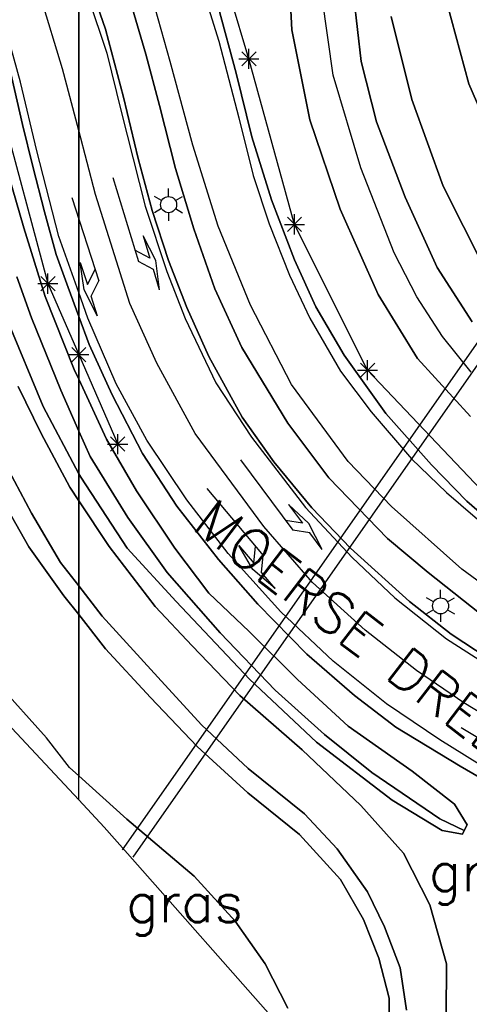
# Model space of a CAD drawing. Header units: millimetres. Extents: x 129727 to 131402, y 399018 to 399724.
# Tile 13 of 60: x 129996 to 130024, y 399294 to 399355. Entities that reach past the tile are written whole.
import ezdxf
from ezdxf.enums import TextEntityAlignment as Align

# ---------------------------------------------------------------- set-up
doc = ezdxf.new("R2010")
doc.units = ezdxf.units.MM
for name, color, linetype in [('MDI-IN-OPNAMEGRENS', 7, 'Continuous'), ('MDI-VL-GRAS', 7, 'Continuous'), ('MDI-VL-TALUD', 7, 'Continuous'), ('MDI-VL-VERHARDING', 7, 'Continuous'), ('MDI-XX-BEPLANTING', 80, 'Continuous'), ('MDI-XX-GRAS', 7, 'Continuous'), ('MDI-XX-GREPPEL', 160, 'Continuous'), ('MDI-XX-MARKERING', 251, 'Continuous'), ('MDI-XX-RIOLERING', 130, 'Continuous'), ('MDI-XX-TALUD', 84, 'Continuous'), ('MDI-XX-TEKST25', 12, 'Continuous'), ('MDI-XX-TERREINAFSCH', 253, 'Continuous')]:
    doc.layers.add(name, color=color, linetype=linetype)
doc.styles.add('ROMANS25', font='ROMANS.shx', dxfattribs={"height": 2.5})

msp = doc.modelspace()

# ---------------------------------------------------------------- linework, layer by layer
for p, q in [((130010.121, 399352.505), (130011.005, 399353.389)), ((130011.005, 399352.505), (130010.121, 399353.389)), ((130010.563, 399352.322), (130010.563, 399353.572)), ((130009.938, 399352.947), (130011.188, 399352.947)), ((130002.118, 399345.567), (130003.7, 399340.352)), ((130005.577, 399344.392), (130005.577, 399344.892)), ((129999.564, 399344.336), (130001.245, 399339.152)), ((130005.144, 399344.142), (130004.711, 399344.392)), ((130006.01, 399344.142), (130006.443, 399344.392)), ((130005.144, 399343.642), (130004.711, 399343.392)), ((130005.577, 399343.392), (130005.577, 399342.892)), ((130006.01, 399343.642), (130006.443, 399343.392)), ((130013.394, 399342.042), (130013.394, 399343.292)), ((130012.769, 399342.667), (130014.019, 399342.667)), ((130012.952, 399342.225), (130013.836, 399343.109)), ((130013.836, 399342.225), (130012.952, 399343.109)), ((130003.997, 399341.957), (130004.417, 399340.569)), ((130004.777, 399340.417), (130003.997, 399341.957)), ((130004.417, 399340.569), (130003.482, 399341.069)), ((130000.085, 399340.3), (130000.532, 399338.92)), ((130000.324, 399338.59), (130000.085, 399340.3)), ((130004.635, 399339.852), (130003.7, 399340.352)), ((130005.012, 399338.607), (130004.777, 399340.417)), ((129998.083, 399338.357), (129998.083, 399339.607)), ((130000.532, 399338.92), (130001.014, 399339.865)), ((130005.012, 399338.607), (130004.635, 399339.852)), ((129997.458, 399338.982), (129998.708, 399338.982)), ((129997.641, 399338.54), (129998.525, 399339.424)), ((129998.525, 399338.54), (129997.641, 399339.424)), ((130000.763, 399338.207), (130001.245, 399339.152)), ((130001.165, 399336.97), (130000.324, 399338.59)), ((130001.165, 399336.97), (130000.763, 399338.207)), ((129999.558, 399334.128), (130000.442, 399335.012)), ((130000.442, 399334.128), (129999.558, 399335.012)), ((129999.558, 399334.128), (130000.442, 399335.012)), ((130000.442, 399334.128), (129999.558, 399335.012)), ((130000, 399333.945), (130000, 399335.195)), ((130000, 399333.945), (130000, 399335.195)), ((129999.375, 399334.57), (130000.625, 399334.57)), ((129999.375, 399334.57), (130000.625, 399334.57)), ((130017.933, 399332.98), (130017.933, 399334.23)), ((130017.308, 399333.605), (130018.558, 399333.605)), ((130017.491, 399333.163), (130018.375, 399334.047)), ((130018.375, 399333.163), (130017.491, 399334.047)), ((130001.972, 399328.572), (130002.856, 399329.456)), ((130002.856, 399328.572), (130001.972, 399329.456)), ((130002.414, 399328.389), (130002.414, 399329.639)), ((130001.789, 399329.014), (130003.039, 399329.014)), ((130010.044, 399328.034), (130013.291, 399323.657)), ((130007.949, 399326.264), (130011.449, 399322.087)), ((130013.029, 399325.268), (130013.893, 399324.103)), ((130014.283, 399324.081), (130013.029, 399325.268)), ((130013.893, 399324.103), (130012.844, 399324.259)), ((130015.114, 399322.457), (130014.283, 399324.081)), ((130014.34, 399323.501), (130013.291, 399323.657)), ((130015.114, 399322.457), (130014.34, 399323.501)), ((130009.943, 399322.716), (130010.875, 399321.605)), ((130010.805, 399321.221), (130009.943, 399322.716)), ((130010.875, 399321.605), (130010.968, 399322.662)), ((130011.356, 399321.03), (130011.449, 399322.087)), ((130012.191, 399320.034), (130010.805, 399321.221)), ((130012.191, 399320.034), (130011.356, 399321.03)), ((130022.035, 399319.211), (130021.602, 399319.461)), ((130022.468, 399319.461), (130022.468, 399319.961)), ((130022.901, 399319.211), (130023.334, 399319.461)), ((130022.035, 399318.711), (130021.602, 399318.461)), ((130022.468, 399318.461), (130022.468, 399317.961)), ((130022.901, 399318.711), (130023.334, 399318.461)), ((130023.753, 399311.395), (130028.431, 399308.599))]:
    msp.add_line(p, q)
for centre in [(130005.577, 399343.892), (130022.468, 399318.961)]:
    msp.add_circle(centre, 0.5)
at = {"layer": 'MDI-IN-OPNAMEGRENS'}
for p, q in [((129993.636, 399313.717), (130000, 399306.903)), ((130000, 399306.903), (130001.573, 399305.219)), ((130001.573, 399305.219), (130003.024, 399303.575)), ((130003.024, 399303.575), (130013.691, 399291.496))]:
    msp.add_line(p, q, dxfattribs=at)
at = {"layer": 'MDI-VL-GRAS'}
for p, q in [((130012.946, 399360.123), (130013.225, 399354.748)), ((130001.653, 399354.794), (130000, 399359.678)), ((130017.527, 399352.786), (130016.929, 399358.013)), ((130002.947, 399357.401), (130004.168, 399353.234)), ((130009.771, 399352.069), (130008.673, 399356.113)), ((130022.882, 399356.374), (130024.221, 399351.401)), ((130024.221, 399351.401), (130022.882, 399356.374)), ((130020.684, 399350.432), (130019.398, 399355.57)), ((130019.398, 399355.57), (130020.684, 399350.432)), ((130002.767, 399350.573), (130001.653, 399354.794)), ((130013.225, 399354.748), (130014.341, 399349.151)), ((130004.168, 399353.234), (130005.002, 399350.043)), ((129995.678, 399352.495), (129996.511, 399348.873)), ((130018.488, 399349.035), (130017.527, 399352.786)), ((130010.75, 399348.106), (130009.771, 399352.069)), ((130024.221, 399351.401), (130026.08, 399347.092)), ((130026.08, 399347.092), (130024.221, 399351.401)), ((130003.687, 399346.757), (130002.767, 399350.573)), ((130005.002, 399350.043), (130005.999, 399346.127)), ((130022.624, 399345.039), (130020.684, 399350.432)), ((130020.684, 399350.432), (130022.624, 399345.039)), ((129996.511, 399348.873), (129997.137, 399346.252)), ((130014.341, 399349.151), (130016.231, 399343.611)), ((130020.273, 399344.362), (130018.488, 399349.035)), ((129996.593, 399342.44), (129994.863, 399348.361)), ((129994.863, 399348.361), (129996.593, 399342.44)), ((130011.965, 399344.182), (130010.75, 399348.106)), ((130004.559, 399343.518), (130003.687, 399346.757)), ((129997.137, 399346.252), (129997.862, 399343.454)), ((130005.999, 399346.127), (130007.148, 399342.385)), ((130025.145, 399340.028), (130022.624, 399345.039)), ((130022.624, 399345.039), (130025.145, 399340.028)), ((130013.404, 399340.455), (130011.965, 399344.182)), ((130022.263, 399339.988), (130020.273, 399344.362)), ((129997.862, 399343.454), (129998.596, 399340.803)), ((130005.579, 399340.421), (130004.559, 399343.518)), ((130016.231, 399343.611), (130018.599, 399338.307)), ((129997.908, 399338.175), (129996.593, 399342.44)), ((129996.593, 399342.44), (129997.908, 399338.175)), ((130007.148, 399342.385), (130008.438, 399338.657)), ((129998.596, 399340.803), (129999.337, 399338.733)), ((130006.701, 399337.493), (130005.579, 399340.421)), ((130014.716, 399337.539), (130013.404, 399340.455)), ((130024.435, 399336.615), (130022.263, 399339.988)), ((129996.157, 399339.409), (129997.058, 399336.852)), ((129997.058, 399336.852), (129996.157, 399339.409)), ((129999.337, 399338.733), (130000, 399336.936)), ((130008.438, 399338.657), (130010.132, 399335.017)), ((129999.721, 399333.647), (129997.908, 399338.175)), ((129997.908, 399338.175), (129999.721, 399333.647)), ((130018.599, 399338.307), (130021.045, 399334.338)), ((130008.086, 399334.449), (130006.701, 399337.493)), ((130016.476, 399334.53), (130014.716, 399337.539)), ((129995.569, 399336.694), (129997.795, 399331.359)), ((129997.795, 399331.359), (129995.569, 399336.694)), ((129997.058, 399336.852), (129998.875, 399332.371)), ((129998.875, 399332.371), (129997.058, 399336.852)), ((130000, 399336.936), (130000, 399333.042)), ((130000, 399333.042), (130000, 399336.936)), ((130000, 399336.936), (130000.639, 399335.204)), ((130000.639, 399335.204), (130002.073, 399332.083)), ((130010.132, 399335.017), (130012.979, 399330.316)), ((130010.15, 399330.693), (130008.086, 399334.449)), ((130019.076, 399330.913), (130016.476, 399334.53)), ((130021.045, 399334.338), (130024.326, 399330.724)), ((130000, 399333.042), (129999.721, 399333.647)), ((129999.721, 399333.647), (130000, 399333.042)), ((130000, 399333.042), (130000, 399329.826)), ((130000, 399333.042), (130000, 399333.042)), ((130000, 399333.042), (130001.712, 399329.329)), ((130000, 399329.826), (130000, 399333.042)), ((130000, 399333.042), (130000, 399333.042)), ((130001.712, 399329.329), (130000, 399333.042)), ((129997.657, 399329.669), (129996.23, 399332.584)), ((129996.23, 399332.584), (129997.657, 399329.669)), ((129998.875, 399332.371), (130000, 399329.826)), ((130000, 399329.826), (129998.875, 399332.371)), ((130002.073, 399332.083), (130003.95, 399328.435)), ((129997.795, 399331.359), (130000, 399327.169)), ((130000, 399327.169), (129997.795, 399331.359)), ((130012.118, 399327.907), (130010.15, 399330.693)), ((130021.899, 399327.715), (130019.076, 399330.913)), ((130000, 399329.826), (130000, 399327.169)), ((130000, 399329.826), (130000, 399329.826)), ((130000.697, 399328.25), (130000, 399329.826)), ((130000, 399327.169), (130000, 399329.826)), ((130000, 399329.826), (130000.697, 399328.25)), ((130012.979, 399330.316), (130015.532, 399326.917)), ((129999.439, 399326.33), (129997.657, 399329.669)), ((129997.657, 399329.669), (129999.439, 399326.33)), ((130001.712, 399329.329), (130003.59, 399326.101)), ((130003.59, 399326.101), (130001.712, 399329.329)), ((129997.072, 399324.723), (129994.93, 399328.717)), ((129994.93, 399328.717), (129997.072, 399324.723)), ((130003.047, 399324.458), (130000.697, 399328.25)), ((130000.697, 399328.25), (130003.047, 399324.458)), ((130003.95, 399328.435), (130006.083, 399325.157)), ((130014.464, 399325.051), (130012.118, 399327.907)), ((130024.089, 399325.47), (130021.899, 399327.715)), ((130000, 399327.169), (130000, 399325.489)), ((130000, 399327.169), (130000, 399327.169)), ((130000.116, 399326.949), (130000, 399327.169)), ((130000, 399325.489), (130000, 399327.169)), ((130000, 399327.169), (130000.116, 399326.949)), ((130003.003, 399322.554), (130000.116, 399326.949)), ((130000.116, 399326.949), (130003.003, 399322.554)), ((130015.532, 399326.917), (130019.177, 399323.154)), ((130000, 399325.489), (129999.439, 399326.33)), ((129999.439, 399326.33), (130000, 399325.489)), ((130003.59, 399326.101), (130005.97, 399322.555)), ((130005.97, 399322.555), (130003.59, 399326.101)), ((129995.289, 399325.489), (129996.895, 399322.627)), ((129996.895, 399322.627), (129995.289, 399325.489)), ((130000, 399325.489), (130000, 399320.199)), ((130000, 399325.489), (130001.893, 399322.651)), ((130000, 399320.199), (130000, 399325.489)), ((130000, 399325.489), (130000, 399325.489)), ((130001.893, 399322.651), (130000, 399325.489)), ((130006.083, 399325.157), (130008.679, 399321.841)), ((130016.866, 399322.543), (130014.464, 399325.051)), ((130026.248, 399323.593), (130024.089, 399325.47)), ((129998.858, 399321.665), (129997.072, 399324.723)), ((129997.072, 399324.723), (129998.858, 399321.665)), ((130005.486, 399321.031), (130003.047, 399324.458)), ((130003.047, 399324.458), (130005.486, 399321.031)), ((130019.177, 399323.154), (130021.703, 399321.045)), ((129996.895, 399322.627), (129999.08, 399319.594)), ((129999.08, 399319.594), (129996.895, 399322.627)), ((130001.893, 399322.651), (130004.741, 399318.923)), ((130004.741, 399318.923), (130001.893, 399322.651)), ((130006.042, 399319.224), (130003.003, 399322.554)), ((130003.003, 399322.554), (130006.042, 399319.224)), ((130005.97, 399322.555), (130008.084, 399319.756)), ((130008.084, 399319.756), (130005.97, 399322.555)), ((130020.536, 399319.234), (130016.866, 399322.543)), ((130000, 399320.199), (129998.858, 399321.665)), ((129998.858, 399321.665), (130000, 399320.199)), ((130008.679, 399321.841), (130011.129, 399319.076)), ((130008.77, 399317.293), (130005.486, 399321.031)), ((130005.486, 399321.031), (130008.77, 399317.293)), ((130021.703, 399321.045), (130025.489, 399318.035)), ((130000, 399320.199), (130000, 399318.418)), ((130001.458, 399318.328), (130000, 399320.199)), ((130000, 399318.418), (130000, 399320.199)), ((130000, 399320.199), (130001.458, 399318.328)), ((129999.08, 399319.594), (130000, 399318.418)), ((130000, 399318.418), (129999.08, 399319.594)), ((130008.084, 399319.756), (130010.578, 399317.364)), ((130010.578, 399317.364), (130008.084, 399319.756)), ((130004.741, 399318.923), (130007.039, 399316.488)), ((130007.039, 399316.488), (130004.741, 399318.923)), ((130010.605, 399314.398), (130006.042, 399319.224)), ((130006.042, 399319.224), (130010.605, 399314.398)), ((130011.129, 399319.076), (130014.167, 399315.971)), ((130023.129, 399317.206), (130020.536, 399319.234)), ((130000, 399318.418), (130000, 399308.41)), ((130000, 399318.418), (130000, 399318.418)), ((130000, 399308.41), (130000, 399318.418)), ((130000, 399318.418), (130001.658, 399316.3)), ((130001.658, 399316.3), (130000, 399318.418)), ((130000, 399318.418), (130000, 399318.418)), ((130004.9, 399314.524), (130001.458, 399318.328)), ((130001.458, 399318.328), (130004.9, 399314.524)), ((130012.202, 399313.728), (130008.77, 399317.293)), ((130008.77, 399317.293), (130012.202, 399313.728)), ((130010.578, 399317.364), (130013.59, 399314.389)), ((130013.59, 399314.389), (130010.578, 399317.364)), ((130025.418, 399315.692), (130023.129, 399317.206)), ((130007.039, 399316.488), (130010.006, 399313.385)), ((130010.006, 399313.385), (130007.039, 399316.488)), ((130001.658, 399316.3), (130004.459, 399313.263)), ((130004.459, 399313.263), (130001.658, 399316.3)), ((130014.167, 399315.971), (130017.119, 399313.4)), ((130007.623, 399311.565), (130004.9, 399314.524)), ((130004.9, 399314.524), (130007.623, 399311.565)), ((129998.002, 399310.755), (129994.869, 399314.245)), ((130014.768, 399310.501), (130010.605, 399314.398)), ((130010.605, 399314.398), (130014.768, 399310.501)), ((130013.59, 399314.389), (130016.733, 399311.485)), ((130016.733, 399311.485), (130013.59, 399314.389)), ((130010.006, 399313.385), (130013.878, 399310.009)), ((130013.878, 399310.009), (130010.006, 399313.385)), ((130015.258, 399310.976), (130012.202, 399313.728)), ((130012.202, 399313.728), (130015.258, 399310.976)), ((130017.119, 399313.4), (130019.699, 399311.429)), ((130004.459, 399313.263), (130007.355, 399310.215)), ((130007.355, 399310.215), (130004.459, 399313.263)), ((130010.526, 399308.853), (130007.623, 399311.565)), ((130007.623, 399311.565), (130010.526, 399308.853)), ((130016.733, 399311.485), (130020.699, 399308.695)), ((130020.699, 399308.695), (130016.733, 399311.485)), ((130018.208, 399308.608), (130015.258, 399310.976)), ((130015.258, 399310.976), (130018.208, 399308.608)), ((130019.699, 399311.429), (130023.685, 399309.009)), ((129999.426, 399308.93), (129998.002, 399310.755)), ((130019.466, 399306.882), (130014.768, 399310.501)), ((130014.768, 399310.501), (130019.466, 399306.882)), ((130007.355, 399310.215), (130010.495, 399307.34)), ((130010.495, 399307.34), (130007.355, 399310.215)), ((130013.878, 399310.009), (130017.508, 399306.567)), ((130017.508, 399306.567), (130013.878, 399310.009)), ((130023.685, 399309.009), (130028.993, 399305.909)), ((130000, 399308.41), (129999.426, 399308.93)), ((130000, 399308.41), (130000, 399308.41)), ((130002.98, 399305.709), (130000, 399308.41)), ((130000, 399306.903), (130000, 399308.41)), ((130000, 399308.41), (130002.98, 399305.709)), ((130014.017, 399306.031), (130010.526, 399308.853)), ((130010.526, 399308.853), (130014.017, 399306.031)), ((130022.416, 399305.732), (130018.208, 399308.608)), ((130018.208, 399308.608), (130022.416, 399305.732)), ((130020.699, 399308.695), (130023.324, 399306.634)), ((130023.324, 399306.634), (130020.699, 399308.695)), ((130010.495, 399307.34), (130013.708, 399304.752)), ((130013.708, 399304.752), (130010.495, 399307.34)), ((130001.573, 399305.219), (130000, 399306.903)), ((130017.508, 399306.567), (130020.163, 399303.604)), ((130020.163, 399303.604), (130017.508, 399306.567)), ((130022.559, 399305.003), (130019.466, 399306.882)), ((130019.466, 399306.882), (130022.559, 399305.003)), ((130023.324, 399306.634), (130024.112, 399305.358)), ((130024.112, 399305.358), (130023.324, 399306.634)), ((130016.045, 399303.871), (130014.017, 399306.031)), ((130014.017, 399306.031), (130016.045, 399303.871)), ((130007.166, 399302.162), (130002.98, 399305.709)), ((130002.98, 399305.709), (130007.166, 399302.162)), ((130023.939, 399304.998), (130022.416, 399305.732)), ((130022.416, 399305.732), (130023.939, 399304.998)), ((130024.112, 399305.358), (130023.939, 399304.998)), ((130023.939, 399304.998), (130024.112, 399305.358)), ((130003.024, 399303.575), (130001.573, 399305.219)), ((130013.708, 399304.752), (130016.245, 399301.966)), ((130016.245, 399301.966), (130013.708, 399304.752)), ((130023.829, 399304.768), (130022.559, 399305.003)), ((130022.559, 399305.003), (130023.829, 399304.768)), ((130023.939, 399304.998), (130023.829, 399304.768)), ((130023.829, 399304.768), (130023.939, 399304.998)), ((130023.939, 399304.998), (130023.939, 399304.998)), ((130013.691, 399291.496), (130003.024, 399303.575)), ((130017.93, 399301.197), (130016.045, 399303.871)), ((130016.045, 399303.871), (130017.93, 399301.197)), ((130020.163, 399303.604), (130021.809, 399300.39)), ((130021.809, 399300.39), (130020.163, 399303.604)), ((130009.719, 399299.371), (130007.166, 399302.162)), ((130007.166, 399302.162), (130009.719, 399299.371)), ((130016.245, 399301.966), (130017.671, 399299.467)), ((130017.671, 399299.467), (130016.245, 399301.966)), ((130018.983, 399299.021), (130017.93, 399301.197)), ((130017.93, 399301.197), (130018.983, 399299.021)), ((130021.809, 399300.39), (130022.846, 399296.716)), ((130022.846, 399296.716), (130021.809, 399300.39)), ((130011.568, 399296.727), (130009.719, 399299.371)), ((130009.719, 399299.371), (130011.568, 399296.727)), ((130017.671, 399299.467), (130018.631, 399297.083)), ((130018.631, 399297.083), (130017.671, 399299.467)), ((130019.965, 399296.465), (130018.983, 399299.021)), ((130018.983, 399299.021), (130019.965, 399296.465)), ((130018.631, 399297.083), (130019.277, 399294.581)), ((130019.277, 399294.581), (130018.631, 399297.083)), ((130012.974, 399293.973), (130011.568, 399296.727)), ((130011.568, 399296.727), (130012.974, 399293.973)), ((130020.354, 399293.85), (130019.965, 399296.465)), ((130019.965, 399296.465), (130020.354, 399293.85)), ((130022.846, 399296.716), (130022.814, 399293.512)), ((130022.814, 399293.512), (130022.846, 399296.716)), ((130019.277, 399294.581), (130019.243, 399291.806)), ((130019.243, 399291.806), (130019.277, 399294.581))]:
    msp.add_line(p, q, dxfattribs=at)
at = {"layer": 'MDI-VL-TALUD'}
for p, q in [((130022.882, 399356.374), (130024.221, 399351.401)), ((130020.684, 399350.432), (130019.398, 399355.57)), ((130024.221, 399351.401), (130026.08, 399347.092)), ((130022.624, 399345.039), (130020.684, 399350.432)), ((129994.863, 399348.361), (129996.593, 399342.44)), ((130025.145, 399340.028), (130022.624, 399345.039)), ((129996.593, 399342.44), (129997.908, 399338.175)), ((129997.058, 399336.852), (129996.157, 399339.409)), ((129996.157, 399339.409), (129997.058, 399336.852)), ((129997.908, 399338.175), (129999.721, 399333.647)), ((129997.795, 399331.359), (129995.569, 399336.694)), ((129998.875, 399332.371), (129997.058, 399336.852)), ((129997.058, 399336.852), (129998.875, 399332.371)), ((129999.721, 399333.647), (130000, 399333.042)), ((130000, 399333.042), (130000, 399329.826)), ((130000, 399333.042), (130000, 399333.042)), ((130000, 399333.042), (130001.712, 399329.329)), ((130000, 399329.826), (130000, 399333.042)), ((130000, 399333.042), (130000, 399333.042)), ((129996.23, 399332.584), (129997.657, 399329.669)), ((130000, 399329.826), (129998.875, 399332.371)), ((129998.875, 399332.371), (130000, 399329.826)), ((130000, 399327.169), (129997.795, 399331.359)), ((130000, 399329.826), (130000, 399327.169)), ((130000, 399329.826), (130000, 399329.826)), ((130000, 399327.169), (130000, 399329.826)), ((130000, 399329.826), (130000.697, 399328.25)), ((130000.697, 399328.25), (130000, 399329.826)), ((129997.657, 399329.669), (129999.439, 399326.33)), ((130001.712, 399329.329), (130003.59, 399326.101)), ((129997.072, 399324.723), (129994.93, 399328.717)), ((130000.697, 399328.25), (130003.047, 399324.458)), ((130003.047, 399324.458), (130000.697, 399328.25)), ((130000.116, 399326.949), (130000, 399327.169)), ((130003.003, 399322.554), (130000.116, 399326.949)), ((129999.439, 399326.33), (130000, 399325.489)), ((130003.59, 399326.101), (130005.97, 399322.555)), ((129995.289, 399325.489), (129996.895, 399322.627)), ((130000, 399325.489), (130000, 399320.199)), ((130000, 399325.489), (130001.893, 399322.651)), ((130000, 399320.199), (130000, 399325.489)), ((130000, 399325.489), (130000, 399325.489)), ((129998.858, 399321.665), (129997.072, 399324.723)), ((130003.047, 399324.458), (130005.486, 399321.031)), ((130005.486, 399321.031), (130003.047, 399324.458)), ((129996.895, 399322.627), (129999.08, 399319.594)), ((130001.893, 399322.651), (130004.741, 399318.923)), ((130006.042, 399319.224), (130003.003, 399322.554)), ((130005.97, 399322.555), (130008.084, 399319.756)), ((130000, 399320.199), (129998.858, 399321.665)), ((130005.486, 399321.031), (130008.77, 399317.293)), ((130008.77, 399317.293), (130005.486, 399321.031)), ((130001.458, 399318.328), (130000, 399320.199)), ((129999.08, 399319.594), (130000, 399318.418)), ((130008.084, 399319.756), (130010.578, 399317.364)), ((130004.741, 399318.923), (130007.039, 399316.488)), ((130010.605, 399314.398), (130006.042, 399319.224)), ((130000, 399318.418), (130000, 399308.41)), ((130000, 399308.41), (130000, 399318.418)), ((130000, 399318.418), (130001.658, 399316.3)), ((130004.9, 399314.524), (130001.458, 399318.328)), ((130008.77, 399317.293), (130012.202, 399313.728)), ((130012.202, 399313.728), (130008.77, 399317.293)), ((130010.578, 399317.364), (130013.59, 399314.389)), ((130007.039, 399316.488), (130010.006, 399313.385)), ((130001.658, 399316.3), (130004.459, 399313.263)), ((130007.623, 399311.565), (130004.9, 399314.524)), ((129998.002, 399310.755), (129994.869, 399314.245)), ((130014.768, 399310.501), (130010.605, 399314.398)), ((130013.59, 399314.389), (130016.733, 399311.485)), ((130010.006, 399313.385), (130013.878, 399310.009)), ((130012.202, 399313.728), (130015.258, 399310.976)), ((130015.258, 399310.976), (130012.202, 399313.728)), ((130004.459, 399313.263), (130007.355, 399310.215)), ((130010.526, 399308.853), (130007.623, 399311.565)), ((130016.733, 399311.485), (130020.699, 399308.695)), ((130015.258, 399310.976), (130018.208, 399308.608)), ((130018.208, 399308.608), (130015.258, 399310.976)), ((129999.426, 399308.93), (129998.002, 399310.755)), ((130019.466, 399306.882), (130014.768, 399310.501)), ((130007.355, 399310.215), (130010.495, 399307.34)), ((130013.878, 399310.009), (130017.508, 399306.567)), ((130000, 399308.41), (129999.426, 399308.93)), ((130000, 399308.41), (130000, 399308.41)), ((130002.98, 399305.709), (130000, 399308.41)), ((130014.017, 399306.031), (130010.526, 399308.853)), ((130018.208, 399308.608), (130022.416, 399305.732)), ((130022.416, 399305.732), (130018.208, 399308.608)), ((130020.699, 399308.695), (130023.324, 399306.634)), ((130010.495, 399307.34), (130013.708, 399304.752)), ((130017.508, 399306.567), (130020.163, 399303.604)), ((130022.559, 399305.003), (130019.466, 399306.882)), ((130023.324, 399306.634), (130024.112, 399305.358)), ((130016.045, 399303.871), (130014.017, 399306.031)), ((130007.166, 399302.162), (130002.98, 399305.709)), ((130022.416, 399305.732), (130023.939, 399304.998)), ((130023.939, 399304.998), (130022.416, 399305.732)), ((130024.112, 399305.358), (130023.939, 399304.998)), ((130013.708, 399304.752), (130016.245, 399301.966)), ((130023.829, 399304.768), (130022.559, 399305.003)), ((130023.939, 399304.998), (130023.829, 399304.768)), ((130023.939, 399304.998), (130023.939, 399304.998)), ((130017.93, 399301.197), (130016.045, 399303.871)), ((130020.163, 399303.604), (130021.809, 399300.39)), ((130009.719, 399299.371), (130007.166, 399302.162)), ((130016.245, 399301.966), (130017.671, 399299.467)), ((130018.983, 399299.021), (130017.93, 399301.197)), ((130021.809, 399300.39), (130022.846, 399296.716)), ((130011.568, 399296.727), (130009.719, 399299.371)), ((130017.671, 399299.467), (130018.631, 399297.083)), ((130019.965, 399296.465), (130018.983, 399299.021)), ((130018.631, 399297.083), (130019.277, 399294.581)), ((130012.974, 399293.973), (130011.568, 399296.727)), ((130020.354, 399293.85), (130019.965, 399296.465)), ((130022.846, 399296.716), (130022.814, 399293.512)), ((130019.277, 399294.581), (130019.243, 399291.806))]:
    msp.add_line(p, q, dxfattribs=at)
at = {"layer": 'MDI-VL-VERHARDING'}
for p, q in [((130013.225, 399354.748), (130012.946, 399360.123)), ((130000, 399359.678), (130000, 399336.936)), ((130000, 399336.936), (130000, 399359.678)), ((130000, 399359.678), (130001.653, 399354.794)), ((130016.929, 399358.013), (130017.527, 399352.786)), ((130004.168, 399353.234), (130002.947, 399357.401)), ((130008.673, 399356.113), (130009.771, 399352.069)), ((130001.653, 399354.794), (130002.767, 399350.573)), ((130014.341, 399349.151), (130013.225, 399354.748)), ((130005.002, 399350.043), (130004.168, 399353.234)), ((129996.511, 399348.873), (129995.678, 399352.495)), ((130017.527, 399352.786), (130018.488, 399349.035)), ((130009.771, 399352.069), (130010.75, 399348.106)), ((130002.767, 399350.573), (130003.687, 399346.757)), ((130005.999, 399346.127), (130005.002, 399350.043)), ((129997.137, 399346.252), (129996.511, 399348.873)), ((130016.231, 399343.611), (130014.341, 399349.151)), ((130018.488, 399349.035), (130020.273, 399344.362)), ((130010.75, 399348.106), (130011.965, 399344.182)), ((130003.687, 399346.757), (130004.559, 399343.518)), ((129997.862, 399343.454), (129997.137, 399346.252)), ((130007.148, 399342.385), (130005.999, 399346.127)), ((130011.965, 399344.182), (130013.404, 399340.455)), ((130020.273, 399344.362), (130022.263, 399339.988)), ((129998.596, 399340.803), (129997.862, 399343.454)), ((130004.559, 399343.518), (130005.579, 399340.421)), ((130018.599, 399338.307), (130016.231, 399343.611)), ((130008.438, 399338.657), (130007.148, 399342.385)), ((129999.337, 399338.733), (129998.596, 399340.803)), ((130005.579, 399340.421), (130006.701, 399337.493)), ((130013.404, 399340.455), (130014.716, 399337.539)), ((130022.263, 399339.988), (130024.435, 399336.615)), ((130000, 399336.936), (129999.337, 399338.733)), ((130010.132, 399335.017), (130008.438, 399338.657)), ((130021.045, 399334.338), (130018.599, 399338.307)), ((130006.701, 399337.493), (130008.086, 399334.449)), ((130014.716, 399337.539), (130016.476, 399334.53)), ((130000.639, 399335.204), (130000, 399336.936)), ((130002.073, 399332.083), (130000.639, 399335.204)), ((130012.979, 399330.316), (130010.132, 399335.017)), ((130008.086, 399334.449), (130010.15, 399330.693)), ((130016.476, 399334.53), (130019.076, 399330.913)), ((130024.326, 399330.724), (130021.045, 399334.338)), ((130003.95, 399328.435), (130002.073, 399332.083)), ((130010.15, 399330.693), (130012.118, 399327.907)), ((130019.076, 399330.913), (130021.899, 399327.715)), ((130015.532, 399326.917), (130012.979, 399330.316)), ((130006.083, 399325.157), (130003.95, 399328.435)), ((130012.118, 399327.907), (130014.464, 399325.051)), ((130021.899, 399327.715), (130024.089, 399325.47)), ((130019.177, 399323.154), (130015.532, 399326.917)), ((130008.679, 399321.841), (130006.083, 399325.157)), ((130014.464, 399325.051), (130016.866, 399322.543)), ((130024.089, 399325.47), (130026.248, 399323.593)), ((130021.703, 399321.045), (130019.177, 399323.154)), ((130016.866, 399322.543), (130020.536, 399319.234)), ((130011.129, 399319.076), (130008.679, 399321.841)), ((130025.489, 399318.035), (130021.703, 399321.045)), ((130014.167, 399315.971), (130011.129, 399319.076)), ((130020.536, 399319.234), (130023.129, 399317.206)), ((130023.129, 399317.206), (130025.418, 399315.692)), ((130017.119, 399313.4), (130014.167, 399315.971)), ((130019.699, 399311.429), (130017.119, 399313.4)), ((130023.685, 399309.009), (130019.699, 399311.429)), ((130028.993, 399305.909), (130023.685, 399309.009))]:
    msp.add_line(p, q, dxfattribs=at)
at = {"layer": 'MDI-XX-BEPLANTING'}
for p, q in [((130010.563, 399352.947), (130007.118, 399364.421)), ((130013.394, 399342.667), (130010.563, 399352.947)), ((129995.088, 399350.049), (129998.083, 399338.982)), ((130017.933, 399333.605), (130013.394, 399342.667)), ((129998.083, 399338.982), (130000, 399334.57)), ((130000, 399334.57), (130002.414, 399329.014)), ((130025.364, 399325.778), (130017.933, 399333.605))]:
    msp.add_line(p, q, dxfattribs=at)
at = {"layer": 'MDI-XX-GREPPEL'}
for p, q in [((129996.157, 399339.409), (129997.058, 399336.852)), ((129997.058, 399336.852), (129998.875, 399332.371)), ((129998.875, 399332.371), (130000, 399329.826)), ((130000, 399329.826), (130000.697, 399328.25)), ((130000.697, 399328.25), (130003.047, 399324.458)), ((130003.047, 399324.458), (130005.486, 399321.031)), ((130005.486, 399321.031), (130008.77, 399317.293)), ((130008.77, 399317.293), (130012.202, 399313.728)), ((130012.202, 399313.728), (130015.258, 399310.976)), ((130015.258, 399310.976), (130018.208, 399308.608)), ((130018.208, 399308.608), (130022.416, 399305.732))]:
    msp.add_line(p, q, dxfattribs=at)
at = {"layer": 'MDI-XX-MARKERING'}
for p, q in [((130007.077, 399359.287), (130008.696, 399354.055)), ((130000.387, 399357.368), (130001.732, 399353.295)), ((130005.676, 399352.782), (130004.285, 399357.765)), ((130015.789, 399351.943), (130015.02, 399357.506)), ((129998.993, 399352.328), (129997.571, 399357.015)), ((129996.378, 399351.493), (129995.356, 399355.194)), ((130008.696, 399354.055), (130009.941, 399349.29)), ((130001.732, 399353.295), (130002.632, 399349.682)), ((130007.083, 399347.595), (130005.676, 399352.782)), ((130000, 399348.497), (129998.993, 399352.328)), ((130017.511, 399346.171), (130015.789, 399351.943)), ((129997.392, 399347.243), (129996.378, 399351.493)), ((130002.632, 399349.682), (130004.125, 399343.787)), ((130009.941, 399349.29), (130010.827, 399345.699)), ((130001.043, 399344.53), (130000, 399348.497)), ((130008.646, 399342.558), (130007.083, 399347.595)), ((129998.768, 399341.906), (129997.392, 399347.243)), ((130019.589, 399340.9), (130017.511, 399346.171)), ((130010.827, 399345.699), (130011.823, 399342.689)), ((130003.178, 399337.749), (130001.043, 399344.53)), ((130004.125, 399343.787), (130005.461, 399339.746)), ((130011.823, 399342.689), (130013.085, 399339.499)), ((130010.659, 399337.643), (130008.646, 399342.558)), ((130000, 399338.441), (129998.768, 399341.906)), ((130020.995, 399338.161), (130019.589, 399340.9)), ((130005.461, 399339.746), (130006.598, 399336.81)), ((130013.085, 399339.499), (130014.345, 399336.841)), ((130000.57, 399336.838), (130000, 399338.441)), ((130022.586, 399335.689), (130020.995, 399338.161)), ((130004.843, 399334.049), (130003.178, 399337.749)), ((130013.2, 399332.716), (130010.659, 399337.643)), ((130002.311, 399332.763), (130000.57, 399336.838)), ((130006.598, 399336.81), (130008.501, 399332.812)), ((130014.345, 399336.841), (130016.263, 399333.553)), ((130024.377, 399333.482), (130022.586, 399335.689)), ((130007.226, 399329.668), (130004.843, 399334.049)), ((130016.263, 399333.553), (130018.157, 399331.018)), ((130004.216, 399329.253), (130002.311, 399332.763)), ((130008.501, 399332.812), (130010.718, 399329.44)), ((130016.719, 399327.942), (130013.2, 399332.716)), ((130018.157, 399331.018), (130020.672, 399328.103)), ((130006.709, 399325.547), (130004.216, 399329.253)), ((130011.491, 399323.897), (130007.226, 399329.668)), ((130010.718, 399329.44), (130014.071, 399325.065)), ((130020.672, 399328.103), (130022.842, 399325.998)), ((130019.428, 399325.128), (130016.719, 399327.942)), ((130009.275, 399322.218), (130006.709, 399325.547)), ((130022.842, 399325.998), (130025.985, 399323.286)), ((130014.071, 399325.065), (130016.97, 399321.969)), ((130023.796, 399321.239), (130019.428, 399325.128)), ((130014.519, 399320.424), (130011.491, 399323.897)), ((130012.55, 399318.599), (130009.275, 399322.218)), ((130016.97, 399321.969), (130019.625, 399319.464)), ((130027.921, 399318.192), (130023.796, 399321.239)), ((130017.785, 399317.445), (130014.519, 399320.424)), ((130019.625, 399319.464), (130022.838, 399316.911)), ((130015.795, 399315.536), (130012.55, 399318.599)), ((130020.977, 399314.937), (130017.785, 399317.445)), ((130022.838, 399316.911), (130026.247, 399314.722)), ((130019.106, 399312.871), (130015.795, 399315.536)), ((130023.922, 399312.943), (130020.977, 399314.937)), ((130022.416, 399310.634), (130019.106, 399312.871)), ((130029.177, 399309.726), (130023.922, 399312.943)), ((130025.919, 399308.465), (130022.416, 399310.634))]:
    msp.add_line(p, q, dxfattribs=at)
at = {"layer": 'MDI-XX-RIOLERING'}
for p, q in [((130034.06, 399348.65), (130002.696, 399303.804)), ((130034.716, 399348.192), (130003.352, 399303.346)), ((130003.024, 399303.975), (130003.024, 399303.975)), ((130003.024, 399303.175), (130003.024, 399303.175))]:
    msp.add_line(p, q, dxfattribs=at)
at = {"layer": 'MDI-XX-TALUD'}
for p, q in [((130024.221, 399351.401), (130022.882, 399356.374)), ((130019.398, 399355.57), (130020.684, 399350.432)), ((130026.08, 399347.092), (130024.221, 399351.401)), ((130020.684, 399350.432), (130022.624, 399345.039)), ((129996.593, 399342.44), (129994.863, 399348.361)), ((130022.624, 399345.039), (130025.145, 399340.028)), ((129997.908, 399338.175), (129996.593, 399342.44)), ((129999.721, 399333.647), (129997.908, 399338.175)), ((129995.569, 399336.694), (129997.795, 399331.359)), ((130000, 399333.042), (129999.721, 399333.647)), ((130001.712, 399329.329), (130000, 399333.042)), ((129996.23, 399332.584), (129997.657, 399329.669)), ((129997.795, 399331.359), (130000, 399327.169)), ((129997.657, 399329.669), (129999.439, 399326.33)), ((130003.59, 399326.101), (130001.712, 399329.329)), ((129994.93, 399328.717), (129997.072, 399324.723)), ((130000, 399327.169), (130000.116, 399326.949)), ((130000.116, 399326.949), (130003.003, 399322.554)), ((129999.439, 399326.33), (130000, 399325.489)), ((130005.97, 399322.555), (130003.59, 399326.101)), ((129996.895, 399322.627), (129995.289, 399325.489)), ((130000, 399325.489), (130001.893, 399322.651)), ((129997.072, 399324.723), (129998.858, 399321.665)), ((129999.08, 399319.594), (129996.895, 399322.627)), ((130001.893, 399322.651), (130004.741, 399318.923)), ((130003.003, 399322.554), (130006.042, 399319.224)), ((130008.084, 399319.756), (130005.97, 399322.555)), ((129998.858, 399321.665), (130000, 399320.199)), ((130001.458, 399318.328), (130000, 399320.199)), ((130000, 399318.418), (129999.08, 399319.594)), ((130010.578, 399317.364), (130008.084, 399319.756)), ((130004.741, 399318.923), (130007.039, 399316.488)), ((130006.042, 399319.224), (130010.605, 399314.398)), ((130000, 399318.418), (130001.658, 399316.3)), ((130004.9, 399314.524), (130001.458, 399318.328)), ((130013.59, 399314.389), (130010.578, 399317.364)), ((130007.039, 399316.488), (130010.006, 399313.385)), ((130001.658, 399316.3), (130004.459, 399313.263)), ((130007.623, 399311.565), (130004.9, 399314.524)), ((129998.002, 399310.755), (129994.869, 399314.245)), ((130010.605, 399314.398), (130014.768, 399310.501)), ((130016.733, 399311.485), (130013.59, 399314.389)), ((130010.006, 399313.385), (130013.878, 399310.009)), ((130004.459, 399313.263), (130007.355, 399310.215)), ((130010.526, 399308.853), (130007.623, 399311.565)), ((130020.699, 399308.695), (130016.733, 399311.485)), ((129999.426, 399308.93), (129998.002, 399310.755)), ((130014.768, 399310.501), (130019.466, 399306.882)), ((130007.355, 399310.215), (130010.495, 399307.34)), ((130013.878, 399310.009), (130017.508, 399306.567)), ((130000, 399308.41), (129999.426, 399308.93)), ((130002.98, 399305.709), (130000, 399308.41)), ((130014.017, 399306.031), (130010.526, 399308.853)), ((130023.324, 399306.634), (130020.699, 399308.695)), ((130010.495, 399307.34), (130013.708, 399304.752)), ((130017.508, 399306.567), (130020.163, 399303.604)), ((130019.466, 399306.882), (130022.559, 399305.003)), ((130024.112, 399305.358), (130023.324, 399306.634)), ((130016.045, 399303.871), (130014.017, 399306.031)), ((130007.166, 399302.162), (130002.98, 399305.709)), ((130023.939, 399304.998), (130024.112, 399305.358)), ((130013.708, 399304.752), (130016.245, 399301.966)), ((130022.559, 399305.003), (130023.829, 399304.768)), ((130023.829, 399304.768), (130023.939, 399304.998)), ((130017.93, 399301.197), (130016.045, 399303.871)), ((130020.163, 399303.604), (130021.809, 399300.39)), ((130009.719, 399299.371), (130007.166, 399302.162)), ((130016.245, 399301.966), (130017.671, 399299.467)), ((130018.983, 399299.021), (130017.93, 399301.197)), ((130021.809, 399300.39), (130022.846, 399296.716)), ((130011.568, 399296.727), (130009.719, 399299.371)), ((130017.671, 399299.467), (130018.631, 399297.083)), ((130019.965, 399296.465), (130018.983, 399299.021)), ((130018.631, 399297.083), (130019.277, 399294.581)), ((130012.974, 399293.973), (130011.568, 399296.727)), ((130020.354, 399293.85), (130019.965, 399296.465)), ((130022.846, 399296.716), (130022.814, 399293.512)), ((130019.277, 399294.581), (130019.243, 399291.806))]:
    msp.add_line(p, q, dxfattribs=at)
at = {"layer": 'MDI-XX-TERREINAFSCH'}
for p, q in [((130012.946, 399360.123), (130013.225, 399354.748)), ((130000, 399359.678), (130001.653, 399354.794)), ((130016.929, 399358.013), (130017.527, 399352.786)), ((130004.168, 399353.234), (130002.947, 399357.401)), ((130009.771, 399352.069), (130008.673, 399356.113)), ((130001.653, 399354.794), (130002.767, 399350.573)), ((130013.225, 399354.748), (130014.341, 399349.151)), ((130005.002, 399350.043), (130004.168, 399353.234)), ((129995.678, 399352.495), (129996.511, 399348.873)), ((130017.527, 399352.786), (130018.488, 399349.035)), ((130010.75, 399348.106), (130009.771, 399352.069)), ((130002.767, 399350.573), (130003.687, 399346.757)), ((130005.999, 399346.127), (130005.002, 399350.043)), ((129996.511, 399348.873), (129997.137, 399346.252)), ((130014.341, 399349.151), (130016.231, 399343.611)), ((130018.488, 399349.035), (130020.273, 399344.362)), ((130011.965, 399344.182), (130010.75, 399348.106)), ((130003.687, 399346.757), (130004.559, 399343.518)), ((129997.137, 399346.252), (129997.862, 399343.454)), ((130007.148, 399342.385), (130005.999, 399346.127)), ((130013.404, 399340.455), (130011.965, 399344.182)), ((130020.273, 399344.362), (130022.263, 399339.988)), ((129997.862, 399343.454), (129998.596, 399340.803)), ((130004.559, 399343.518), (130005.579, 399340.421)), ((130016.231, 399343.611), (130018.599, 399338.307)), ((130008.438, 399338.657), (130007.148, 399342.385)), ((129998.596, 399340.803), (129999.337, 399338.733)), ((130005.579, 399340.421), (130006.701, 399337.493)), ((130014.716, 399337.539), (130013.404, 399340.455)), ((130022.263, 399339.988), (130024.435, 399336.615)), ((129999.337, 399338.733), (130000, 399336.936)), ((130010.132, 399335.017), (130008.438, 399338.657)), ((130018.599, 399338.307), (130021.045, 399334.338)), ((130006.701, 399337.493), (130008.086, 399334.449)), ((130016.476, 399334.53), (130014.716, 399337.539)), ((130000, 399336.936), (130000.639, 399335.204)), ((130000.639, 399335.204), (130002.073, 399332.083)), ((130012.979, 399330.316), (130010.132, 399335.017)), ((130008.086, 399334.449), (130010.15, 399330.693)), ((130019.076, 399330.913), (130016.476, 399334.53)), ((130021.045, 399334.338), (130024.326, 399330.724)), ((130002.073, 399332.083), (130003.95, 399328.435)), ((130010.15, 399330.693), (130012.118, 399327.907)), ((130021.899, 399327.715), (130019.076, 399330.913)), ((130015.532, 399326.917), (130012.979, 399330.316)), ((130003.95, 399328.435), (130006.083, 399325.157)), ((130012.118, 399327.907), (130014.464, 399325.051)), ((130024.089, 399325.47), (130021.899, 399327.715)), ((130019.177, 399323.154), (130015.532, 399326.917)), ((130006.083, 399325.157), (130008.679, 399321.841)), ((130014.464, 399325.051), (130016.866, 399322.543)), ((130026.248, 399323.593), (130024.089, 399325.47)), ((130021.703, 399321.045), (130019.177, 399323.154)), ((130016.866, 399322.543), (130020.536, 399319.234)), ((130008.679, 399321.841), (130011.129, 399319.076)), ((130025.489, 399318.035), (130021.703, 399321.045)), ((130011.129, 399319.076), (130014.167, 399315.971)), ((130020.536, 399319.234), (130023.129, 399317.206)), ((130023.129, 399317.206), (130025.418, 399315.692)), ((130014.167, 399315.971), (130017.119, 399313.4)), ((130017.119, 399313.4), (130019.699, 399311.429)), ((130019.699, 399311.429), (130023.685, 399309.009)), ((130023.685, 399309.009), (130028.993, 399305.909))]:
    msp.add_line(p, q, dxfattribs=at)

# ---------------------------------------------------------------- texts
at = {"layer": 'MDI-XX-GRAS', "style": 'ROMANS25'}
for p in [(130025.364, 399302.491), (130006.57, 399300.561)]:
    msp.add_text('gras', height=2.5, dxfattribs=at).set_placement(p, align=Align.MIDDLE_CENTER)
at = {"layer": 'MDI-XX-TEKST25', "style": 'ROMANS25'}
msp.add_text('MOERSE DREEF', height=2.5, rotation=322.52352, dxfattribs=at).set_placement((130017.848, 399316.986), align=Align.MIDDLE_CENTER)

doc.saveas('drawing.dxf')
